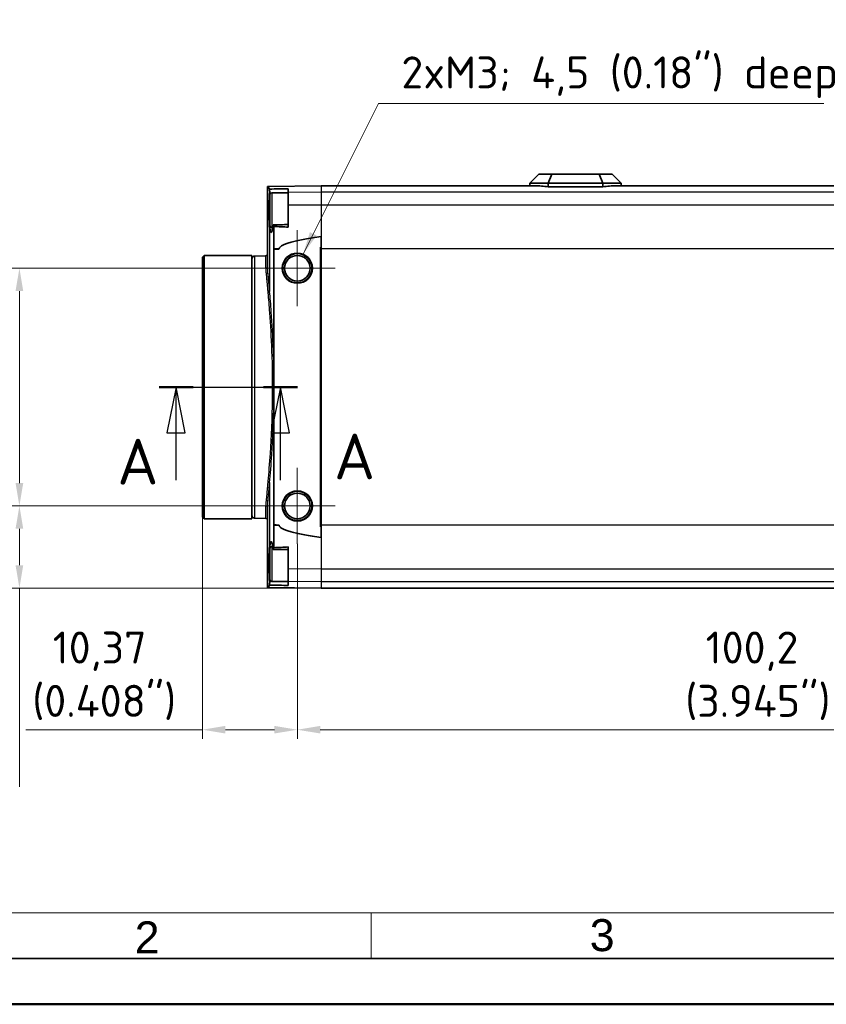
# Model space of a CAD drawing. Header units: millimetres. Extents: x 0 to 420, y 0 to 297.
# Tile 2 of 46: x 73 to 161, y 0 to 108. Entities that reach past the tile are written whole.
import ezdxf

# ---------------------------------------------------------------- set-up
doc = ezdxf.new("R2010")
doc.units = ezdxf.units.MM
doc.layers.get('0').update_dxf_attribs({"lineweight": 25})
for name, color, linetype, lineweight in [('001', 7, 'Continuous', 50), ('Bemaßung (ISO)', 7, 'Continuous', 18), ('Mittellinie (ISO)', 7, 'Continuous', 18), ('Mittelpunktmarkierung (ISO)', 7, 'Continuous', 18), ('Schnittlinie (ISO)', 7, 'Continuous', 25), ('Sichtbar (ISO)', 7, 'Continuous', 35), ('Sichtbar schmal (ISO)', 7, 'Continuous', 25), ('Symbol (ISO)', 7, 'Continuous', 18)]:
    doc.layers.add(name, color=color, linetype=linetype, lineweight=lineweight)
doc.layers.add('Symbole(DIN)', color=3, linetype='Continuous', lineweight=25, true_color=0x00ff00)
doc.styles.add('Aktuell-DIN', font='arial.ttf')
doc.styles.add('Bezeichnungstext (DIN)', font='isocpeur.ttf')
doc.styles.add('Notiztext (DIN)', font='isocpeur.ttf')
doc.dimstyles.new('Standard (DIN)', dxfattribs={"dimtxt": 3.5, "dimasz": 2.5, "dimexe": 1, "dimexo": 0, "dimgap": 0.7, "dimtad": 1, "dimtoh": 1, "dimrnd": 1e-08, "dimtxsty": 'Notiztext (DIN)', "dimcen": 0.09, "dimdle": 10, "dimclrd": 256, "dimclre": 256, "dimclrt": 256, "dimazin": 2, "dimtfac": 0.514286, "dimtdec": 4, "dimtmove": 0, "dimatfit": 3, "dimfxl": 1, "dimtolj": 1, "dimlwd": -1, "dimlwe": -1, "dimarcsym": 0})
doc.dimstyles.new('Standard (DIN)$7', dxfattribs={"dimtxt": 3.5, "dimasz": 2.5, "dimexe": 1, "dimexo": 0, "dimgap": 0.7, "dimtad": 1, "dimtoh": 1, "dimrnd": 1e-08, "dimtxsty": 'Notiztext (DIN)', "dimcen": 0.09, "dimdle": 10, "dimclrd": 256, "dimclre": 256, "dimclrt": 256, "dimazin": 2, "dimtfac": 0.514286, "dimtdec": 4, "dimtmove": 0, "dimatfit": 3, "dimfxl": 1, "dimtolj": 1, "dimlwd": -1, "dimlwe": -1, "dimarcsym": 0})

# ---------------------------------------------------------------- blocks, each defined once
blk = doc.blocks.new('*D18')
at = {"layer": 'Bemaßung (ISO)', "transparency": 16777216}
for p, q in [((98.78, 80.51), (71.55, 80.51)), ((72.55, 78.01), (72.55, 57.01)), ((98.78, 54.51), (71.55, 54.51))]:
    blk.add_line(p, q, dxfattribs=at)
for points in [[(72.13, 78.01), (72.97, 78.01), (72.55, 80.51)], [(72.13, 57.01), (72.97, 57.01), (72.55, 54.51)]]:
    blk.add_solid(points, dxfattribs=at)
at = {"layer": 'Defpoints', "color": 0, "transparency": 16777216}
for p in [(98.78, 80.51), (72.55, 54.51), (98.78, 54.51)]:
    blk.add_point(p, dxfattribs=at)
at = {"layer": 'Bemaßung (ISO)', "transparency": 16777216, "insert": (61.82, 59.11), "char_height": 3.5, "attachment_point": 1, "rotation": 90, "style": 'Notiztext (DIN)'}
blk.add_mtext('\\A1;{   }26{\\P(1.0236")}', dxfattribs=at)
blk = doc.blocks.new('*D19')
at = {"layer": 'Bemaßung (ISO)', "transparency": 16777216}
for p, q in [((98.78, 54.51), (71.55, 54.51)), ((72.55, 52.01), (72.55, 48.02)), ((105.53, 45.52), (71.55, 45.52)), ((72.55, 45.52), (72.55, 23.77))]:
    blk.add_line(p, q, dxfattribs=at)
for points in [[(72.13, 52.01), (72.97, 52.01), (72.55, 54.51)], [(72.13, 48.02), (72.97, 48.02), (72.55, 45.52)]]:
    blk.add_solid(points, dxfattribs=at)
at = {"layer": 'Defpoints', "color": 0, "transparency": 16777216}
for p in [(98.78, 54.51), (72.55, 45.52), (105.53, 45.52)]:
    blk.add_point(p, dxfattribs=at)
at = {"layer": 'Bemaßung (ISO)', "transparency": 16777216, "insert": (61.82, 24.47), "char_height": 3.5, "attachment_point": 1, "rotation": 90, "style": 'Notiztext (DIN)'}
blk.add_mtext('\\A1;{    }9{\\P(0.3543")}', dxfattribs=at)
blk = doc.blocks.new('*D20')
at = {"layer": 'Bemaßung (ISO)', "transparency": 16777216}
for p, q in [((203.13, 50.62), (203.13, 29.03)), ((102.93, 50.36), (102.93, 29.03)), ((105.43, 30.03), (200.63, 30.03))]:
    blk.add_line(p, q, dxfattribs=at)
for points in [[(105.43, 30.45), (105.43, 29.62), (102.93, 30.03)], [(200.63, 30.45), (200.63, 29.62), (203.13, 30.03)]]:
    blk.add_solid(points, dxfattribs=at)
at = {"layer": 'Defpoints', "color": 0, "transparency": 16777216}
for p in [(203.13, 50.62), (102.93, 50.36), (203.13, 30.03)]:
    blk.add_point(p, dxfattribs=at)
at = {"layer": 'Bemaßung (ISO)', "transparency": 16777216, "insert": (145.33, 40.77), "char_height": 3.5, "attachment_point": 1, "style": 'Notiztext (DIN)'}
blk.add_mtext('\\A1;{ }100,2{\\P(3.945")}', dxfattribs=at)
blk = doc.blocks.new('*D21')
at = {"layer": 'Bemaßung (ISO)', "transparency": 16777216}
for p, q in [((92.56, 53.31), (92.56, 29.03)), ((102.93, 50.36), (102.93, 29.03)), ((92.56, 30.03), (73.26, 30.03)), ((100.43, 30.03), (95.06, 30.03))]:
    blk.add_line(p, q, dxfattribs=at)
for points in [[(95.06, 30.45), (95.06, 29.62), (92.56, 30.03)], [(100.43, 30.45), (100.43, 29.62), (102.93, 30.03)]]:
    blk.add_solid(points, dxfattribs=at)
at = {"layer": 'Defpoints', "color": 0, "transparency": 16777216}
for p in [(92.56, 53.31), (102.93, 50.36), (102.93, 30.03)]:
    blk.add_point(p, dxfattribs=at)
at = {"layer": 'Bemaßung (ISO)', "transparency": 16777216, "insert": (73.96, 40.77), "char_height": 3.5, "attachment_point": 1, "style": 'Notiztext (DIN)'}
blk.add_mtext('\\A1;{ }10,37{\\P(0.408")}', dxfattribs=at)
blk = doc.blocks.new('2DTransSchnitt0')
at = {"layer": 'Schnittlinie (ISO)', "linetype": 'Continuous'}
for p, q in [((87.83, 67.51), (102.93, 67.51)), ((89.68, 67.51), (88.68, 62.51)), ((89.68, 62.51), (89.68, 67.51)), ((90.68, 62.51), (89.68, 67.51)), ((101.08, 67.51), (100.08, 62.51)), ((101.08, 62.51), (101.08, 67.51)), ((102.08, 62.51), (101.08, 67.51)), ((88.68, 62.51), (90.68, 62.51)), ((89.68, 57.34), (89.68, 62.51)), ((100.08, 62.51), (102.08, 62.51)), ((101.08, 57.34), (101.08, 62.51))]:
    blk.add_line(p, q, dxfattribs=at)
at = {"layer": 'Schnittlinie (ISO)', "linetype": 'Continuous', "lineweight": 50}
for p, q in [((87.83, 67.51), (91.53, 67.51)), ((99.23, 67.51), (102.93, 67.51))]:
    blk.add_line(p, q, dxfattribs=at)
at = {"layer": 'Schnittlinie (ISO)', "linetype": 'Continuous', "flags": 128}
for points in [[(90.68, 62.51), (89.68, 67.51), (88.68, 62.51), (90.68, 62.51)], [(102.08, 62.51), (101.08, 67.51), (100.08, 62.51), (102.08, 62.51)]]:
    blk.add_lwpolyline(points, dxfattribs=at)
at = {"layer": 'Schnittlinie (ISO)'}
for points in [[(90.68, 62.51), (89.68, 67.51), (88.68, 62.51), (90.68, 62.51)], [(102.08, 62.51), (101.08, 67.51), (100.08, 62.51), (102.08, 62.51)]]:
    blk.add_solid(points, dxfattribs=at)
at = {"layer": 'Schnittlinie (ISO)', "char_height": 5, "attachment_point": 7, "style": 'Bezeichnungstext (DIN)'}
for insert in [(106.94, 57.41), (83.25, 56.84)]:
    blk.add_mtext('A', dxfattribs=dict(at, insert=insert))
blk = doc.blocks.new('Ränder Basler-A3')
at = {"layer": '001', "color": 7, "linetype": 'Continuous', "lineweight": 18}
for p, q in [((227, 10), (10, 10)), ((111, 10), (111, 5))]:
    blk.add_line(p, q, dxfattribs=at)
at = {"layer": '001', "color": 7, "linetype": 'Continuous', "lineweight": 35}
blk.add_line((415, 5), (5, 5), dxfattribs=at)
at = {"layer": '001'}
blk.add_line((420, 0), (0, 0), dxfattribs=at)
at = {"layer": 'Symbole(DIN)', "color": 250, "true_color": 0x3f3f3f, "char_height": 3.5, "attachment_point": 4, "style": 'Aktuell-DIN'}
for s, insert in [('\\fArial|b0|i0;2', (85.15, 7.32)), ('\\fArial|b0|i0;3', (134.89, 7.54))]:
    blk.add_mtext(s, dxfattribs=dict(at, insert=insert))

msp = doc.modelspace()

# ---------------------------------------------------------------- linework, layer by layer
at = {"layer": 'Mittellinie (ISO)', "linetype": 'Continuous'}
msp.add_line((100.469, 67.505), (90.259, 67.505), dxfattribs=at)
at = {"layer": 'Mittelpunktmarkierung (ISO)', "linetype": 'Continuous'}
for p, q in [((102.929, 84.655), (102.929, 76.355)), ((107.079, 80.505), (98.779, 80.505)), ((102.929, 58.655), (102.929, 50.355)), ((107.079, 54.505), (98.779, 54.505))]:
    msp.add_line(p, q, dxfattribs=at)
at = {"layer": 'Sichtbar (ISO)'}
for p, q in [((129.329, 90.805), (128.329, 89.805)), ((130.744, 90.805), (129.329, 90.805)), ((130.744, 90.805), (130.329, 89.805)), ((135.915, 90.805), (130.744, 90.805)), ((137.329, 90.805), (135.915, 90.805)), ((135.915, 90.805), (136.329, 89.805)), ((137.329, 90.805), (138.329, 89.805)), ((99.712, 89.429), (99.685, 89.429)), ((99.726, 89.429), (99.712, 89.429)), ((105.529, 89.505), (99.726, 89.429)), ((129.245, 89.505), (105.529, 89.505)), ((128.329, 89.505), (128.329, 89.805)), ((128.329, 89.805), (130.329, 89.805)), ((130.329, 89.416), (130.329, 89.805)), ((130.329, 89.805), (136.329, 89.805)), ((136.329, 89.416), (130.329, 89.416)), ((136.329, 89.416), (136.329, 89.805)), ((136.329, 89.805), (138.329, 89.805)), ((200.529, 89.505), (137.413, 89.505)), ((138.329, 89.505), (138.329, 89.805)), ((99.681, 89.297), (99.681, 80.667)), ((99.929, 85.155), (99.929, 88.555)), ((100.129, 88.755), (101.929, 88.755)), ((101.929, 88.772), (101.929, 89.202)), ((101.929, 87.391), (101.929, 88.772)), ((101.929, 84.993), (101.929, 87.391)), ((100.129, 84.955), (100.23, 84.955)), ((105.529, 82.615), (105.529, 83.973)), ((92.559, 81.705), (92.759, 81.905)), ((97.969, 81.905), (92.759, 81.905)), ((92.759, 81.905), (92.759, 53.105)), ((97.969, 81.905), (97.969, 53.105)), ((98.264, 81.84), (99.485, 81.861)), ((100.375, 82.615), (100.375, 82.614)), ((100.376, 69.217), (100.376, 82.576)), ((100.946, 82.614), (100.946, 82.615)), ((105.479, 82.805), (105.529, 82.806)), ((105.479, 82.805), (105.479, 52.205)), ((105.529, 82.615), (105.529, 52.395)), ((92.559, 53.305), (92.559, 81.705)), ((100.376, 52.435), (100.376, 65.794)), ((99.681, 54.344), (99.681, 45.714)), ((92.559, 53.305), (92.759, 53.105)), ((97.969, 53.105), (92.759, 53.105)), ((98.264, 53.171), (99.485, 53.15)), ((100.375, 52.397), (100.375, 52.395)), ((100.946, 52.395), (100.946, 52.397)), ((105.529, 52.205), (105.479, 52.205)), ((105.529, 51.038), (105.529, 52.395)), ((99.929, 46.455), (99.929, 49.855)), ((100.129, 50.055), (100.23, 50.055)), ((101.929, 47.619), (101.929, 50.018)), ((101.929, 46.239), (101.929, 47.619)), ((99.685, 45.582), (99.712, 45.582)), ((99.712, 45.582), (99.726, 45.581)), ((105.529, 45.505), (99.726, 45.581)), ((100.129, 46.255), (101.929, 46.255)), ((101.929, 45.808), (101.929, 46.239)), ((200.529, 45.505), (105.529, 45.505))]:
    msp.add_line(p, q, dxfattribs=at)
for centre, radius in [((102.929, 80.505), 1.65), ((102.929, 80.505), 1.6), ((102.929, 80.505), 1.4), ((102.929, 54.505), 1.65), ((102.929, 54.505), 1.6), ((102.929, 54.505), 1.4)]:
    msp.add_circle(centre, radius, dxfattribs=at)
for centre, radius, start, end in [((129.245, 85.476), 4.029, 84.83442, 90), ((126.68, 57.104), 32.517, 83.55697, 84.83442), ((139.978, 57.104), 32.517, 95.16558, 96.44303), ((137.413, 85.476), 4.029, 90, 95.16558), ((100.129, 88.555), 0.2, 90, 180), ((100.129, 85.155), 0.2, 180, 270), ((99.481, 82.061), 0.2, 271, 0), ((98.269, 81.54), 0.3, 91, 180), ((98.269, 53.471), 0.3, 180, 269), ((99.481, 52.95), 0.2, 0, 89), ((100.129, 49.855), 0.2, 90, 180), ((100.129, 46.455), 0.2, 180, 270)]:
    msp.add_arc(centre, radius, start, end, dxfattribs=at)
for centre, start_param, end_param in [((93.306, 82.614), 5.8945974, 6.2831853), ((93.306, 52.397), 0, 0.3885879)]:
    msp.add_ellipse(centre, major_axis=(7.64, 0), ratio=0.0130896, start_param=start_param, end_param=end_param, dxfattribs=at)
for points, knots in [([(99.681, 89.297), (99.681, 89.32), (99.682, 89.351), (99.683, 89.4), (99.684, 89.414), (99.685, 89.429)], [0.99079288, 0.99079288, 0.99079288, 0.99079288, 1.01750739, 1.01750739, 1.027281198, 1.027281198, 1.027281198, 1.027281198]), ([(99.881, 88.17), (99.884, 88.234), (99.888, 88.298), (99.895, 88.427), (99.898, 88.491), (99.902, 88.555)], [0, 0, 0, 0, 0.023139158, 0.023139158, 0.046351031, 0.046351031, 0.046351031, 0.046351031]), ([(99.905, 88.98), (99.904, 89.032), (99.901, 89.08), (99.897, 89.136), (99.895, 89.149), (99.894, 89.162)], [0.000458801, 0.000458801, 0.000458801, 0.000458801, 0.017595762, 0.017595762, 0.023732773, 0.023732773, 0.023732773, 0.023732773]), ([(99.905, 88.641), (99.907, 88.682), (99.908, 88.725), (99.908, 88.811), (99.908, 88.853), (99.907, 88.923), (99.906, 88.952), (99.905, 88.98)], [0.004726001, 0.004726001, 0.004726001, 0.004726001, 0.018008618, 0.018008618, 0.030577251, 0.030577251, 0.039563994, 0.039563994, 0.039563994, 0.039563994]), ([(99.905, 85.082), (99.887, 85.295), (99.873, 85.549), (99.854, 86.101), (99.849, 86.391), (99.847, 86.961), (99.849, 87.237), (99.86, 87.668), (99.865, 87.829), (99.874, 88.026), (99.876, 88.069), (99.879, 88.141), (99.881, 88.162), (99.881, 88.17)], [0.00023843, 0.00023843, 0.00023843, 0.00023843, 0.09262437, 0.09262437, 0.18131879, 0.18131879, 0.26403564, 0.26403564, 0.31659776, 0.31659776, 0.33192641, 0.33192641, 0.34210537, 0.34210537, 0.34210537, 0.34210537]), ([(100.232, 84.964), (100.231, 84.961), (100.229, 84.95), (100.212, 84.838), (100.182, 84.654), (100.107, 84.434), (100.073, 84.395), (100.014, 84.438), (99.989, 84.505), (99.943, 84.728), (99.922, 84.886), (99.905, 85.082)], [0, 0, 0, 0, 0.00157898, 0.00157898, 0.011179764, 0.011179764, 0.018849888, 0.018849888, 0.025520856, 0.025520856, 0.032407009, 0.032407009, 0.032407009, 0.032407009]), ([(100.265, 85.158), (100.259, 85.126), (100.254, 85.093), (100.243, 85.029), (100.237, 84.997), (100.232, 84.964)], [0, 0, 0, 0, 0.016831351, 0.016831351, 0.033466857, 0.033466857, 0.033466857, 0.033466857]), ([(100.349, 85.07), (100.346, 85.105), (100.342, 85.135), (100.332, 85.197), (100.325, 85.223), (100.311, 85.255), (100.304, 85.26), (100.29, 85.252), (100.284, 85.238), (100.272, 85.198), (100.268, 85.175), (100.265, 85.158)], [0.022310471, 0.022310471, 0.022310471, 0.022310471, 0.034901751, 0.034901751, 0.051939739, 0.051939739, 0.06849074, 0.06849074, 0.084341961, 0.084341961, 0.098765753, 0.098765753, 0.098765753, 0.098765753]), ([(100.376, 65.794), (100.376, 66.043), (100.369, 66.311), (100.358, 66.726), (100.352, 66.924), (100.348, 67.185), (100.347, 67.255), (100.346, 67.359), (100.346, 67.393), (100.346, 67.447), (100.346, 67.468), (100.346, 67.507), (100.346, 67.526), (100.346, 67.568), (100.346, 67.591), (100.346, 67.663), (100.347, 67.712), (100.352, 68.135), (100.365, 68.483), (100.375, 68.96), (100.376, 69.089), (100.376, 69.217)], [-0.32837838, -0.32837838, -0.32837838, -0.32837838, -0.25664355, -0.25664355, -0.20321208, -0.20321208, -0.18370161, -0.18370161, -0.17417783, -0.17417783, -0.16844156, -0.16844156, -0.16328395, -0.16328395, -0.15669863, -0.15669863, -0.14311359, -0.14311359, -0.03850672, -0.03850672, 0, 0, 0, 0]), ([(99.881, 46.841), (99.881, 46.849), (99.879, 46.872), (99.873, 46.995), (99.869, 47.088), (99.861, 47.301), (99.858, 47.422), (99.848, 47.843), (99.846, 48.154), (99.851, 48.73), (99.856, 48.993), (99.875, 49.496), (99.888, 49.73), (99.905, 49.929)], [0, 0, 0, 0, 0.002771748, 0.002771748, 0.010716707, 0.010716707, 0.020299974, 0.020299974, 0.043208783, 0.043208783, 0.063297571, 0.063297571, 0.084571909, 0.084571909, 0.084571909, 0.084571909]), ([(99.905, 49.929), (99.923, 50.136), (99.945, 50.3), (99.995, 50.529), (100.023, 50.591), (100.082, 50.605), (100.113, 50.562), (100.165, 50.404), (100.186, 50.313), (100.221, 50.121), (100.23, 50.055), (100.232, 50.046)], [0.0027558, 0.0027558, 0.0027558, 0.0027558, 0.09215968, 0.09215968, 0.18150264, 0.18150264, 0.26643493, 0.26643493, 0.3286928, 0.3286928, 0.37060196, 0.37060196, 0.37060196, 0.37060196]), ([(100.232, 50.046), (100.237, 50.014), (100.243, 49.982), (100.254, 49.918), (100.259, 49.885), (100.265, 49.853)], [0, 0, 0, 0, 0.016633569, 0.016633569, 0.033466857, 0.033466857, 0.033466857, 0.033466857]), ([(100.265, 49.853), (100.269, 49.832), (100.274, 49.803), (100.289, 49.761), (100.296, 49.751), (100.312, 49.756), (100.319, 49.77), (100.333, 49.819), (100.339, 49.854), (100.346, 49.91), (100.347, 49.925), (100.349, 49.941)], [0, 0, 0, 0, 0.010646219, 0.010646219, 0.020618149, 0.020618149, 0.03045675, 0.03045675, 0.040109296, 0.040109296, 0.043289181, 0.043289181, 0.043289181, 0.043289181]), ([(99.902, 46.455), (99.898, 46.52), (99.895, 46.584), (99.888, 46.713), (99.884, 46.777), (99.881, 46.841)], [0, 0, 0, 0, 0.023210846, 0.023210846, 0.046351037, 0.046351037, 0.046351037, 0.046351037]), ([(99.905, 46.031), (99.907, 46.068), (99.908, 46.107), (99.908, 46.198), (99.908, 46.249), (99.907, 46.323), (99.906, 46.347), (99.905, 46.369)], [0.004631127, 0.004631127, 0.004631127, 0.004631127, 0.016703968, 0.016703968, 0.031964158, 0.031964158, 0.039391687, 0.039391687, 0.039391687, 0.039391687]), ([(99.685, 45.582), (99.684, 45.597), (99.683, 45.611), (99.682, 45.66), (99.681, 45.69), (99.681, 45.714)], [0.224961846, 0.224961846, 0.224961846, 0.224961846, 0.234735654, 0.234735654, 0.261450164, 0.261450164, 0.261450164, 0.261450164]), ([(99.894, 45.849), (99.896, 45.864), (99.897, 45.881), (99.902, 45.938), (99.904, 45.983), (99.905, 46.031)], [0.026411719, 0.026411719, 0.026411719, 0.026411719, 0.033955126, 0.033955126, 0.049696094, 0.049696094, 0.049696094, 0.049696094])]:
    msp.add_open_spline(points, degree=3, knots=knots, dxfattribs=at)
for points in [[(99.726, 89.429), (99.732, 89.43), (99.739, 89.424), (99.747, 89.414)], [(99.747, 89.414), (99.789, 89.352), (99.838, 89.268), (99.894, 89.162)], [(99.894, 89.162), (100.52, 89.173), (101.353, 89.188), (101.929, 89.202)], [(99.902, 88.555), (99.903, 88.582), (99.904, 88.611), (99.905, 88.641)], [(100.302, 85.257), (100.844, 85.263), (101.387, 85.268), (101.929, 85.275)], [(100.349, 85.07), (100.367, 84.244), (100.375, 83.419), (100.375, 82.615)], [(101.929, 84.993), (101.463, 85.029), (100.838, 85.054), (100.349, 85.07)], [(100.375, 82.614), (100.375, 82.602), (100.376, 82.588), (100.376, 82.576)], [(100.375, 52.395), (100.375, 51.592), (100.367, 50.767), (100.349, 49.941)], [(100.376, 52.435), (100.376, 52.422), (100.375, 52.409), (100.375, 52.397)], [(101.929, 49.735), (101.387, 49.742), (100.844, 49.748), (100.302, 49.754)], [(100.349, 49.941), (100.838, 49.956), (101.463, 49.981), (101.929, 50.018)], [(99.905, 46.369), (99.904, 46.4), (99.903, 46.429), (99.902, 46.455)], [(99.747, 45.597), (99.739, 45.586), (99.732, 45.581), (99.726, 45.581)], [(99.894, 45.849), (99.838, 45.743), (99.789, 45.659), (99.747, 45.597)], [(101.929, 45.808), (101.353, 45.823), (100.52, 45.838), (99.894, 45.849)]]:
    msp.add_open_spline(points, degree=3, dxfattribs=at)
for points, weights in [([(100.946, 82.615), (100.946, 83.293), (105.529, 83.973)], [1.00195671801, 1.00195671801, 1]), ([(105.529, 51.038), (100.946, 51.718), (100.946, 52.395)], [1, 1.00195671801, 1.00195671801])]:
    msp.add_rational_spline(points, weights, degree=2, dxfattribs=at)
at = {"layer": 'Sichtbar schmal (ISO)'}
for p, q in [((99.712, 80.08), (99.712, 89.429)), ((105.529, 89.489), (99.747, 89.414)), ((105.529, 89.505), (105.529, 89.489)), ((129.608, 89.489), (105.529, 89.489)), ((105.529, 89.489), (105.529, 88.818)), ((200.529, 89.489), (137.051, 89.489)), ((99.905, 88.98), (99.905, 88.641)), ((100.129, 88.755), (100.129, 84.955)), ((105.529, 88.818), (101.929, 88.772)), ((200.529, 88.818), (105.529, 88.818)), ((105.529, 88.818), (105.529, 87.406)), ((105.529, 87.406), (101.929, 87.391)), ((200.529, 87.406), (105.529, 87.406)), ((105.529, 87.406), (105.529, 83.973)), ((99.905, 85.082), (99.905, 77.95)), ((99.485, 80.486), (99.485, 81.861)), ((100.946, 82.615), (100.375, 82.615)), ((100.946, 82.614), (100.375, 82.614)), ((200.529, 82.615), (105.529, 82.615)), ((98.264, 81.84), (98.264, 53.171)), ((99.905, 57.06), (99.905, 49.929)), ((99.712, 45.582), (99.712, 54.931)), ((99.485, 53.15), (99.485, 54.525)), ((100.375, 52.397), (100.946, 52.397)), ((100.946, 52.395), (100.375, 52.395)), ((200.529, 52.395), (105.529, 52.395)), ((105.529, 51.038), (105.529, 47.605)), ((100.129, 50.055), (100.129, 46.255)), ((105.529, 47.605), (101.929, 47.619)), ((200.529, 47.605), (105.529, 47.605)), ((105.529, 47.605), (105.529, 46.193)), ((99.905, 46.369), (99.905, 46.031)), ((105.529, 45.522), (99.747, 45.597)), ((105.529, 46.193), (101.929, 46.239)), ((200.529, 46.193), (105.529, 46.193)), ((105.529, 46.193), (105.529, 45.522)), ((200.529, 45.522), (105.529, 45.522)), ((105.529, 45.522), (105.529, 45.505))]:
    msp.add_line(p, q, dxfattribs=at)
for centre, major_axis, ratio, start_param, end_param in [((99.481, 80.667), (0.2, 0), 0.9042206, 4.7298423, 6.2831853), ((99.512, 80.08), (0.199, 0.019), 0.8632881, 4.6479489, 6.1734697), ((99.706, 77.95), (0.199, 0.017), 0.7168553, 4.6687148, 6.1645836), ((99.706, 57.06), (0.199, -0.017), 0.7168553, 0.1186017, 1.6144705), ((99.512, 54.931), (0.199, -0.019), 0.8632881, 0.1097156, 1.6352364), ((99.481, 54.344), (0.2, 0), 0.9042206, 0, 1.553343)]:
    msp.add_ellipse(centre, major_axis=major_axis, ratio=ratio, start_param=start_param, end_param=end_param, dxfattribs=at)
for points in [[(99.929, 88.555), (99.92, 88.555), (99.911, 88.555), (99.902, 88.555)], [(99.929, 88.166), (99.913, 88.167), (99.897, 88.168), (99.881, 88.17)], [(99.929, 46.845), (99.913, 46.843), (99.897, 46.842), (99.881, 46.841)], [(99.929, 46.456), (99.92, 46.456), (99.911, 46.455), (99.902, 46.455)]]:
    msp.add_open_spline(points, degree=3, dxfattribs=at)
for points, knots in [([(99.485, 80.486), (99.485, 80.423), (99.486, 80.358), (99.491, 80.231), (99.495, 80.169), (99.502, 80.066), (99.505, 80.026), (99.511, 79.959), (99.513, 79.933), (99.516, 79.907)], [0, 0, 0, 0, 0.04478919, 0.04478919, 0.08516255, 0.08516255, 0.11039589, 0.11039589, 0.12616674, 0.12616674, 0.12616674, 0.12616674]), ([(99.516, 79.907), (99.525, 79.805), (99.536, 79.699), (99.558, 79.464), (99.571, 79.334), (99.591, 79.115), (99.599, 79.029), (99.612, 78.897), (99.616, 78.853), (99.626, 78.736), (99.633, 78.664), (99.651, 78.472), (99.662, 78.351), (99.685, 78.09), (99.697, 77.95), (99.71, 77.807)], [0, 0, 0, 0, 0.06180119, 0.06180119, 0.13243111, 0.13243111, 0.17657482, 0.17657482, 0.19864667, 0.19864667, 0.23396163, 0.23396163, 0.29046557, 0.29046557, 0.35314963, 0.35314963, 0.35314963, 0.35314963]), ([(99.712, 80.08), (99.709, 80.106), (99.707, 80.132), (99.701, 80.2), (99.698, 80.241), (99.691, 80.346), (99.688, 80.408), (99.683, 80.537), (99.681, 80.603), (99.681, 80.667)], [-0.12616674, -0.12616674, -0.12616674, -0.12616674, -0.11039589, -0.11039589, -0.08516255, -0.08516255, -0.04478919, -0.04478919, 0, 0, 0, 0]), ([(99.905, 77.95), (99.893, 78.096), (99.881, 78.238), (99.858, 78.502), (99.847, 78.624), (99.829, 78.819), (99.822, 78.893), (99.812, 79.011), (99.808, 79.056), (99.795, 79.189), (99.787, 79.277), (99.767, 79.499), (99.754, 79.631), (99.732, 79.869), (99.722, 79.976), (99.712, 80.08)], [-0.35314963, -0.35314963, -0.35314963, -0.35314963, -0.29046557, -0.29046557, -0.23396163, -0.23396163, -0.19864667, -0.19864667, -0.17657482, -0.17657482, -0.13243111, -0.13243111, -0.06180119, -0.06180119, 0, 0, 0, 0]), ([(99.71, 77.807), (99.767, 77.144), (99.828, 76.406), (99.98, 74.344), (100.064, 72.948), (100.185, 69.749), (100.21, 67.938), (100.16, 64.085), (100.066, 62.04), (99.872, 59.131), (99.787, 58.103), (99.71, 57.204)], [0, 0, 0, 0, 0.2902141, 0.2902141, 0.7545567, 0.7545567, 1.2968202, 1.2968202, 1.9281978, 1.9281978, 2.3217129, 2.3217129, 2.3217129, 2.3217129]), ([(100.376, 69.217), (100.364, 69.997), (100.343, 70.771), (100.259, 73.023), (100.175, 74.439), (100.024, 76.53), (99.963, 77.278), (99.905, 77.95)], [-0.98923624, -0.98923624, -0.98923624, -0.98923624, -0.75455669, -0.75455669, -0.29021411, -0.29021411, 0, 0, 0, 0]), ([(99.905, 57.06), (99.983, 57.972), (100.067, 59.015), (100.254, 61.864), (100.345, 63.811), (100.376, 65.794)], [-2.3217129, -2.3217129, -2.3217129, -2.3217129, -1.92819777, -1.92819777, -1.33151937, -1.33151937, -1.33151937, -1.33151937]), ([(99.71, 57.204), (99.701, 57.103), (99.692, 57.004), (99.67, 56.749), (99.656, 56.597), (99.621, 56.212), (99.6, 55.986), (99.557, 55.534), (99.536, 55.311), (99.516, 55.104)], [0, 0, 0, 0, 0.0441437, 0.0441437, 0.11477363, 0.11477363, 0.22778151, 0.22778151, 0.35314963, 0.35314963, 0.35314963, 0.35314963]), ([(99.712, 54.931), (99.732, 55.141), (99.753, 55.367), (99.796, 55.825), (99.817, 56.054), (99.852, 56.445), (99.866, 56.6), (99.888, 56.857), (99.897, 56.958), (99.905, 57.06)], [-0.35314963, -0.35314963, -0.35314963, -0.35314963, -0.22778151, -0.22778151, -0.11477363, -0.11477363, -0.0441437, -0.0441437, 0, 0, 0, 0]), ([(99.516, 55.104), (99.513, 55.078), (99.511, 55.052), (99.505, 54.985), (99.502, 54.945), (99.495, 54.842), (99.491, 54.78), (99.486, 54.653), (99.485, 54.588), (99.485, 54.525)], [0, 0, 0, 0, 0.01577084, 0.01577084, 0.04100419, 0.04100419, 0.08137754, 0.08137754, 0.12616674, 0.12616674, 0.12616674, 0.12616674]), ([(99.681, 54.344), (99.681, 54.408), (99.683, 54.474), (99.688, 54.603), (99.691, 54.665), (99.698, 54.77), (99.701, 54.811), (99.707, 54.878), (99.709, 54.905), (99.712, 54.931)], [-0.12616674, -0.12616674, -0.12616674, -0.12616674, -0.08137754, -0.08137754, -0.04100419, -0.04100419, -0.01577084, -0.01577084, 0, 0, 0, 0])]:
    msp.add_open_spline(points, degree=3, knots=knots, dxfattribs=at)

# ---------------------------------------------------------------- block references
msp.add_blockref('Ränder Basler-A3', (0, 0))
at = {"layer": 'Schnittlinie (ISO)'}
msp.add_blockref('2DTransSchnitt0', (0, 0), dxfattribs=at)

# ---------------------------------------------------------------- texts
at = {"layer": 'Symbol (ISO)', "insert": (114.297, 99.113), "char_height": 3.5, "width": 47.34539, "attachment_point": 7, "line_spacing_factor": 0.6125, "style": 'Notiztext (DIN)'}
msp.add_mtext('{2xM3; 4,5 (0.18") deep}', dxfattribs=at)

# ---------------------------------------------------------------- dimensions: what is measured, and where the dimension line sits
at = {"layer": 'Bemaßung (ISO)'}
for base, p1, p2, angle, text, override, picture, middle in [((72.551, 54.505), (98.779, 80.505), (98.779, 54.505), 90, '{   }<>{\\P(1.0236")}', {"dimtoh": 0, "dimdec": 2, "dimtp": 0, "dimtm": 0, "dimtdec": 4, "dimtofl": 0, "dimatfit": 1, "dimtvp": -0.25}, '*D18', (72.551, 67.505)), ((72.551, 45.522), (98.779, 54.505), (105.529, 45.522), 90, '{    }<>{\\P(0.3543")}', {"dimtoh": 0, "dimdec": 1, "dimtp": 0, "dimtm": 0, "dimtdec": 4, "dimtofl": 0, "dimatfit": 2, "dimtvp": -0.25}, '*D19', (72.551, 33.397)), ((102.929, 30.034), (92.559, 53.305), (102.929, 50.355), 180, '{ }<>{\\P(0.408")}', {"dimtoh": 0, "dimdec": 2, "dimtp": 0, "dimtm": 0, "dimtdec": 4, "dimtofl": 0, "dimatfit": 2, "dimtvp": -0.25}, '*D21', (81.659, 30.034)), ((203.129, 30.034), (102.929, 50.355), (203.129, 50.623), 180, '{ }<>{\\P(3.945")}', {"dimtoh": 0, "dimdec": 2, "dimtp": 0, "dimtm": 0, "dimtdec": 4, "dimtofl": 0, "dimatfit": 1, "dimtvp": -0.25}, '*D20', (153.029, 30.034))]:
    dim = msp.add_linear_dim(base=base, p1=p1, p2=p2, angle=angle, text=text, dimstyle='Standard (DIN)', override=override, dxfattribs=at)
    dim.commit()
    dim.dimension.update_dxf_attribs({"geometry": picture, "text_midpoint": middle, "dimtype": 160})

# ---------------------------------------------------------------- leaders
at = {"layer": 'Symbol (ISO)', "annotation_type": 0, "has_hookline": 1, "hookline_direction": 0, "text_width": 46.2}
msp.add_leader([(103.556, 82.032), (111.797, 98.53), (114.297, 98.53)], dimstyle='Standard (DIN)$7', override={"dimgap": 0, "dimtad": 1}, dxfattribs=at)

doc.saveas('drawing.dxf')
